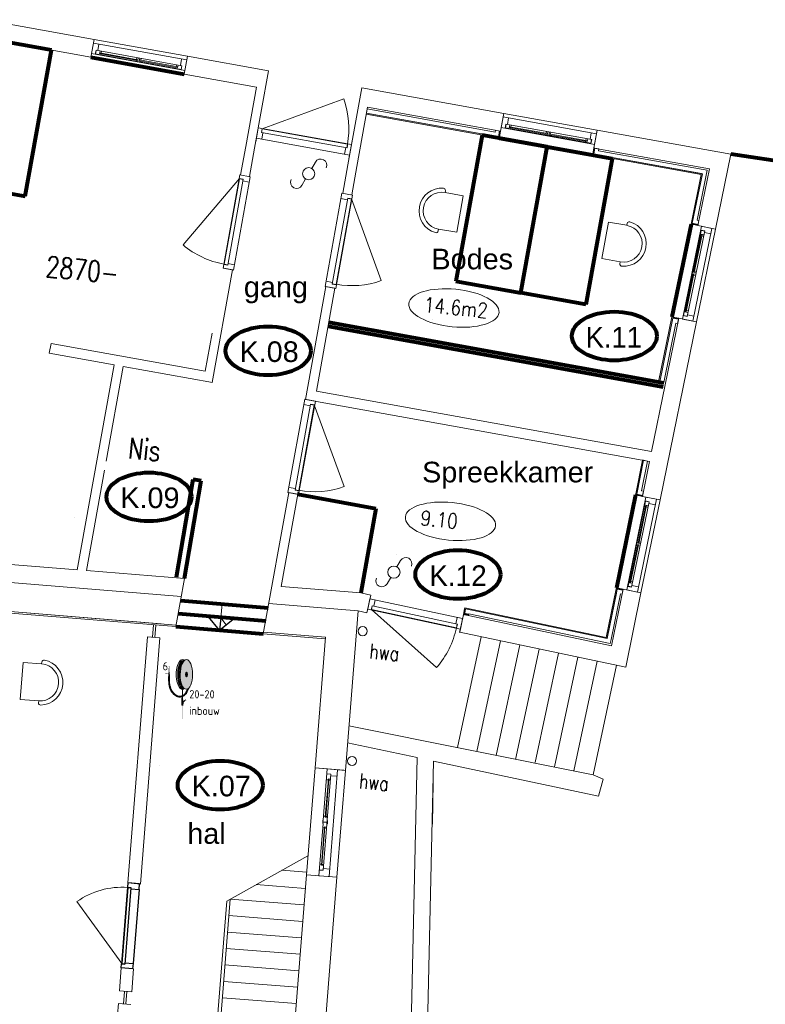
# Model space of a CAD drawing. Header units: millimetres. Extents: x -90830 to 24172, y -102460 to 73669.
# Tile 55 of 198: x -83385 to -74341, y 60768 to 72710. Entities that reach past the tile are written whole.
import ezdxf

# ---------------------------------------------------------------- set-up
doc = ezdxf.new("R2010")
doc.units = ezdxf.units.MM
doc.layers.get('0').update_dxf_attribs({"color": 253})
for name, color, linetype, lineweight in [('Algemeen', 253, 'Continuous', 9), ('Algemeen01', 253, 'Continuous', 80), ('B21-BUITENWANDEN', 253, 'Continuous', 9), ('B21-BUITENWANDEN_1', 253, 'Continuous', 9), ('B22-BINNENWANDEN_1', 253, 'Continuous', 9), ('B24-TRAPPEN-HELLINGEN', 253, 'Continuous', 9), ('B31-WANDOPENING-BUITEN', 253, 'Continuous', 9), ('B32-WANDOPENINGEN-BINNEN_1', 253, 'Continuous', 9), ('BESCHRIJVING_1', 253, 'Continuous', 9), ('HOOGTEN', 253, 'Continuous', 9), ('K21-BUITENWANDEN', 253, 'Continuous', 9), ('K21-BUITENWANDEN_1', 253, 'Continuous', 9), ('K22-BINNENWANDEN_1', 253, 'Continuous', 9), ('K24-TRAPPEN-HELLINGEN', 253, 'Continuous', 9), ('KBUITENTRAPEN-MUREN', 253, 'Continuous', 9), ('KHAAG', 253, 'Continuous', 9), ('Standard', 253, 'Continuous', 9)]:
    doc.layers.add(name, color=color, linetype=linetype, lineweight=lineweight)
doc.styles.add('ARIAL', font='arial.ttf')
doc.styles.add('ISOCT3', font='isoct3.shx')
doc.styles.add('TXT', font='txt.shx')

msp = doc.modelspace()

# ---------------------------------------------------------------- hatches: boundary and pattern name
at = {"layer": 'Standard'}
for points in [[(-79181, 71565), (-77567, 71274), (-77565, 71286), (-79179, 71578)], [(-77565, 71286), (-77552, 71357), (-77565, 71359), (-77577, 71289)], [(-76435, 71070), (-75119, 70832), (-75116, 70845), (-76433, 71082)], [(-76420, 71153), (-76433, 71082), (-76421, 71080), (-76408, 71151)], [(-75116, 70845), (-75242, 70231), (-75229, 70229), (-75104, 70842)], [(-75229, 70229), (-75159, 70215), (-75156, 70227), (-75227, 70241)], [(-75474, 69105), (-75635, 68319), (-75622, 68316), (-75461, 69103)], [(-75391, 69088), (-75461, 69103), (-75464, 69090), (-75394, 69076)], [(-75830, 67368), (-75913, 66959), (-75901, 66956), (-75817, 67366)], [(-75916, 66946), (-75832, 66929), (-75830, 66941), (-75913, 66959)], [(-76258, 65215), (-76137, 65805), (-76149, 65808), (-76270, 65218)], [(-76064, 65803), (-76147, 65820), (-76149, 65808), (-76067, 65791)], [(-77988, 65566), (-78002, 65495), (-77990, 65493), (-77976, 65563)], [(-76258, 65215), (-77985, 65578), (-77988, 65566), (-76260, 65203)], [(-77986, 65514), (-77990, 65493), (-77941, 65483), (-77937, 65504)], [(-81568, 64866), (-81577, 64866), (-81577, 64866), (-81577, 64866), (-81577, 64866), (-81577, 64866), (-81577, 64866), (-81578, 64866), (-81578, 64866), (-81578, 64866), (-81578, 64865), (-81578, 64865), (-81578, 64865), (-81578, 64865), (-81577, 64865), (-81577, 64865), (-81577, 64865), (-81577, 64865), (-81577, 64864), (-81577, 64864), (-81576, 64864), (-81568, 64864), (-81568, 64864), (-81568, 64864), (-81568, 64865), (-81568, 64865), (-81568, 64865), (-81568, 64865), (-81568, 64865), (-81568, 64865), (-81568, 64865), (-81568, 64865), (-81568, 64866), (-81568, 64866), (-81568, 64866), (-81568, 64866), (-81568, 64866), (-81568, 64866), (-81568, 64866)], [(-81576, 64864), (-81577, 64793), (-81568, 64793), (-81570, 64864)], [(-81390, 64936), (-81392, 64936), (-81400, 64932), (-81409, 64923), (-81418, 64908), (-81426, 64889), (-81433, 64867), (-81438, 64841), (-81442, 64813), (-81444, 64784), (-81444, 64754), (-81442, 64725), (-81439, 64697), (-81434, 64671), (-81427, 64648), (-81420, 64630), (-81411, 64615), (-81401, 64606), (-81394, 64602), (-81391, 64601), (-81402, 64613), (-81412, 64631), (-81421, 64653), (-81429, 64679), (-81434, 64707), (-81438, 64738), (-81438, 64769), (-81437, 64800), (-81434, 64831), (-81428, 64859), (-81420, 64885), (-81411, 64907), (-81400, 64925)], [(-81607, 64781), (-81607, 64782), (-81608, 64783), (-81608, 64784), (-81608, 64784), (-81609, 64785), (-81610, 64785), (-81610, 64786), (-81611, 64786), (-81612, 64786), (-81613, 64786), (-81614, 64786), (-81614, 64785), (-81615, 64785), (-81616, 64784), (-81616, 64784), (-81617, 64783), (-81617, 64782), (-81617, 64781), (-81617, 64780), (-81617, 64780), (-81616, 64779), (-81616, 64778), (-81615, 64778), (-81614, 64777), (-81614, 64777), (-81613, 64777), (-81612, 64776), (-81611, 64777), (-81610, 64777), (-81610, 64777), (-81609, 64778), (-81608, 64778), (-81608, 64779), (-81608, 64780), (-81607, 64780)], [(-81608, 64779), (-81581, 64779), (-81581, 64783), (-81608, 64784), (-81608, 64783), (-81607, 64782), (-81607, 64781), (-81607, 64780), (-81608, 64780)], [(-81565, 64772), (-81565, 64791), (-81565, 64791), (-81565, 64791), (-81566, 64792), (-81566, 64792), (-81566, 64792), (-81567, 64793), (-81567, 64793), (-81567, 64793), (-81568, 64793), (-81568, 64793), (-81578, 64793), (-81578, 64793), (-81579, 64793), (-81579, 64793), (-81580, 64792), (-81580, 64792), (-81580, 64792), (-81580, 64791), (-81580, 64791), (-81580, 64791), (-81581, 64783), (-81581, 64772), (-81581, 64772), (-81580, 64771), (-81580, 64771), (-81580, 64771), (-81580, 64770), (-81579, 64770), (-81579, 64770), (-81579, 64770), (-81578, 64770), (-81578, 64770), (-81568, 64770), (-81567, 64770), (-81567, 64770), (-81567, 64770), (-81566, 64770), (-81566, 64771), (-81566, 64771), (-81566, 64771), (-81565, 64772)], [(-81416, 64500), (-81409, 64503), (-81404, 64505), (-81396, 64510), (-81384, 64519), (-81373, 64530), (-81366, 64540), (-81364, 64543), (-81363, 64544), (-81363, 64545), (-81364, 64547), (-81365, 64549), (-81366, 64551), (-81367, 64553), (-81367, 64553), (-81369, 64550), (-81374, 64543), (-81381, 64534), (-81388, 64526), (-81396, 64520), (-81404, 64515), (-81405, 64515), (-81414, 64510), (-81416, 64509), (-81423, 64507), (-81432, 64505), (-81441, 64504), (-81449, 64504), (-81458, 64505), (-81468, 64508), (-81477, 64512), (-81487, 64517), (-81497, 64524), (-81507, 64532), (-81517, 64542), (-81526, 64552), (-81529, 64557), (-81538, 64570), (-81545, 64583), (-81552, 64598), (-81557, 64614), (-81562, 64631), (-81565, 64651), (-81568, 64673), (-81569, 64699), (-81569, 64731), (-81568, 64770), (-81578, 64770), (-81579, 64732), (-81579, 64688), (-81576, 64655), (-81571, 64628), (-81565, 64604), (-81557, 64584), (-81547, 64565), (-81535, 64548), (-81521, 64532), (-81506, 64519), (-81491, 64509), (-81476, 64502), (-81463, 64497), (-81449, 64495), (-81437, 64496), (-81423, 64498)], [(-81363, 64798), (-81365, 64797), (-81367, 64796), (-81369, 64794), (-81371, 64791), (-81372, 64787), (-81373, 64783), (-81374, 64779), (-81375, 64774), (-81375, 64769), (-81375, 64764), (-81374, 64759), (-81374, 64754), (-81372, 64750), (-81371, 64746), (-81369, 64744), (-81367, 64741), (-81365, 64740), (-81363, 64740), (-81361, 64740), (-81359, 64741), (-81357, 64743), (-81355, 64746), (-81354, 64750), (-81353, 64754), (-81352, 64759), (-81351, 64764), (-81351, 64769), (-81351, 64774), (-81352, 64778), (-81353, 64783), (-81354, 64787), (-81355, 64791), (-81357, 64794), (-81359, 64796), (-81361, 64797)], [(-81416, 64500), (-81417, 64465), (-81405, 64465), (-81404, 64505), (-81409, 64503)], [(-81416, 64589), (-81416, 64509), (-81414, 64510), (-81405, 64515), (-81404, 64515), (-81404, 64590), (-81414, 64589)], [(-81367, 64553), (-81367, 64553), (-81366, 64551), (-81365, 64549), (-81364, 64547), (-81363, 64545), (-81363, 64544), (-81363, 64543), (-81362, 64541), (-81362, 64539), (-81362, 64537), (-81362, 64536), (-81363, 64535), (-81363, 64534), (-81363, 64533), (-81364, 64533), (-81364, 64532), (-81364, 64533), (-81362, 64534), (-81362, 64534), (-81361, 64535), (-81361, 64535), (-81360, 64536), (-81360, 64537), (-81360, 64539), (-81360, 64540), (-81360, 64542), (-81360, 64544), (-81361, 64546), (-81361, 64547), (-81362, 64549), (-81362, 64550), (-81363, 64552), (-81364, 64554), (-81366, 64556), (-81366, 64556), (-81368, 64559), (-81371, 64558), (-81368, 64555)], [(-81371, 64558), (-81369, 64550), (-81367, 64553)], [(-81366, 64556), (-81364, 64554), (-81364, 64553), (-81362, 64549), (-81361, 64547), (-81358, 64553), (-81353, 64561), (-81349, 64571), (-81344, 64582), (-81337, 64601), (-81338, 64599), (-81349, 64592), (-81350, 64592), (-81354, 64580), (-81358, 64571), (-81362, 64564), (-81365, 64558)], [(-81364, 64532), (-81362, 64536), (-81364, 64543), (-81366, 64540)], [(-81362, 64536), (-81364, 64532), (-81364, 64533), (-81363, 64533), (-81363, 64534), (-81363, 64535)], [(-81423, 64460), (-81423, 64396), (-81423, 64395), (-81423, 64394), (-81422, 64394), (-81422, 64393), (-81421, 64392), (-81421, 64392), (-81420, 64391), (-81419, 64391), (-81418, 64391), (-81404, 64391), (-81403, 64391), (-81402, 64391), (-81401, 64392), (-81401, 64392), (-81400, 64393), (-81400, 64393), (-81399, 64394), (-81399, 64395), (-81399, 64396), (-81399, 64425), (-81407, 64417), (-81407, 64438), (-81399, 64446), (-81399, 64460), (-81399, 64461), (-81399, 64462), (-81399, 64462), (-81400, 64463), (-81400, 64464), (-81401, 64464), (-81402, 64465), (-81403, 64465), (-81403, 64465), (-81405, 64465), (-81418, 64465), (-81419, 64465), (-81419, 64465), (-81420, 64464), (-81421, 64464), (-81422, 64463), (-81422, 64463), (-81422, 64462), (-81423, 64461)], [(-81417, 64391), (-81418, 64229), (-81418, 64229), (-81418, 64228), (-81417, 64228), (-81416, 64228), (-81416, 64228), (-81415, 64227), (-81414, 64227), (-81413, 64227), (-81412, 64227), (-81411, 64227), (-81410, 64227), (-81409, 64227), (-81408, 64228), (-81407, 64228), (-81407, 64228), (-81406, 64228), (-81406, 64229), (-81406, 64229), (-81405, 64391)], [(-81385, 64460), (-81407, 64438), (-81407, 64417), (-81374, 64450), (-81374, 64450), (-81373, 64451), (-81373, 64451), (-81373, 64452), (-81373, 64452), (-81373, 64453), (-81373, 64453), (-81374, 64454), (-81374, 64454), (-81380, 64460), (-81381, 64461), (-81381, 64461), (-81382, 64461), (-81382, 64461), (-81383, 64461), (-81383, 64461), (-81384, 64461), (-81384, 64461)], [(-81378, 64472), (-81378, 64473), (-81378, 64473), (-81379, 64473), (-81379, 64473), (-81380, 64473), (-81380, 64473), (-81380, 64473), (-81381, 64473), (-81381, 64472), (-81381, 64472), (-81381, 64472), (-81381, 64472), (-81381, 64471), (-81381, 64471), (-81381, 64470), (-81381, 64470), (-81381, 64470), (-81381, 64470), (-81365, 64453), (-81365, 64453), (-81364, 64453), (-81364, 64453), (-81364, 64453), (-81363, 64453), (-81363, 64453), (-81362, 64453), (-81362, 64453), (-81362, 64453), (-81362, 64454), (-81361, 64454), (-81361, 64454), (-81361, 64455), (-81361, 64455), (-81361, 64455), (-81361, 64456), (-81362, 64456), (-81362, 64456)], [(-81379, 64459), (-81375, 64455), (-81371, 64459), (-81375, 64464)]]:
    msp.add_hatch(color=256, dxfattribs=at).paths.add_polyline_path(points)
h = msp.add_hatch(color=256, dxfattribs=at)
h.paths.add_polyline_path([(-81386, 64939), (-81399, 64947), (-81412, 64949), (-81425, 64946), (-81437, 64937), (-81449, 64924), (-81460, 64906), (-81469, 64884), (-81476, 64858), (-81482, 64830), (-81485, 64800), (-81486, 64769), (-81486, 64738), (-81482, 64708), (-81477, 64680), (-81470, 64655), (-81461, 64633), (-81450, 64614), (-81439, 64601), (-81426, 64592), (-81416, 64589), (-81414, 64589), (-81404, 64590), (-81401, 64591), (-81388, 64598), (-81390, 64600), (-81391, 64601), (-81394, 64602), (-81404, 64601), (-81394, 64602), (-81401, 64606), (-81411, 64615), (-81420, 64630), (-81427, 64648), (-81434, 64671), (-81439, 64697), (-81442, 64725), (-81444, 64754), (-81444, 64784), (-81442, 64813), (-81438, 64841), (-81433, 64867), (-81426, 64889), (-81418, 64908), (-81409, 64923), (-81400, 64932), (-81392, 64936), (-81390, 64936), (-81388, 64938)])
h.paths.add_polyline_path([(-81416, 64601), (-81406, 64602), (-81414, 64606), (-81406, 64602), (-81406, 64602), (-81406, 64602)], flags=16)
h = msp.add_hatch(color=256, dxfattribs=at)
h.paths.add_polyline_path([(-81390, 64936), (-81400, 64925), (-81411, 64907), (-81420, 64885), (-81428, 64859), (-81434, 64831), (-81437, 64800), (-81438, 64769), (-81438, 64738), (-81434, 64707), (-81429, 64679), (-81421, 64653), (-81412, 64631), (-81402, 64613), (-81391, 64601), (-81390, 64600), (-81388, 64598), (-81377, 64591), (-81364, 64589), (-81351, 64591), (-81338, 64599), (-81326, 64613), (-81315, 64630), (-81306, 64653), (-81298, 64678), (-81293, 64707), (-81289, 64737), (-81288, 64768), (-81289, 64799), (-81292, 64830), (-81297, 64858), (-81305, 64884), (-81314, 64906), (-81325, 64924), (-81336, 64938), (-81349, 64946), (-81362, 64949), (-81375, 64946), (-81386, 64939), (-81388, 64938)])
h.paths.add_polyline_path([(-81365, 64797), (-81363, 64798), (-81361, 64797), (-81359, 64796), (-81357, 64794), (-81355, 64791), (-81354, 64787), (-81353, 64783), (-81352, 64778), (-81351, 64774), (-81351, 64769), (-81351, 64764), (-81352, 64759), (-81353, 64754), (-81354, 64750), (-81355, 64746), (-81357, 64743), (-81359, 64741), (-81361, 64740), (-81363, 64740), (-81365, 64740), (-81367, 64741), (-81369, 64744), (-81371, 64746), (-81372, 64750), (-81374, 64754), (-81374, 64759), (-81375, 64764), (-81375, 64769), (-81375, 64774), (-81374, 64779), (-81373, 64783), (-81372, 64787), (-81371, 64791), (-81369, 64794), (-81367, 64796)], flags=16)

# ---------------------------------------------------------------- linework, layer by layer
for p, q in [((-80961, 65305), (-81095, 65469)), ((-80946, 65454), (-81095, 65469)), ((-80946, 65454), (-80961, 65305)), ((-80961, 65305), (-80797, 65440)), ((-80946, 65454), (-80797, 65440)), ((-82073, 62240), (-82077, 62188)), ((-81933, 62228), (-82073, 62240)), ((-81938, 62162), (-81933, 62228)), ((-82077, 62188), (-82150, 61261)), ((-82072, 62184), (-82145, 61263)), ((-82037, 62182), (-82110, 61257)), ((-82077, 62188), (-82037, 62185)), ((-82072, 62184), (-82037, 62182)), ((-82037, 62185), (-82038, 62170)), ((-82038, 62170), (-81938, 62162)), ((-81938, 62162), (-82009, 61264)), ((-82154, 61209), (-82150, 61261)), ((-82150, 61261), (-82110, 61257)), ((-82145, 61263), (-82110, 61260)), ((-82109, 61272), (-82009, 61264)), ((-82009, 61264), (-82015, 61198)), ((-82015, 61198), (-82154, 61209))]:
    msp.add_line(p, q)
for centre in [(-78383, 69077), (-81269, 68350), (-82726, 66668), (-78809, 66222), (-81693, 63667)]:
    msp.add_circle(centre, 0.01)
at = {"layer": 'Algemeen01'}
for p, q in [((-83001, 72340), (-83788, 72482)), ((-83320, 70569), (-83001, 72340)), ((-82522, 72254), (-81390, 72050)), ((-77774, 71311), (-78094, 69540)), ((-76987, 71169), (-77774, 71311)), ((-77567, 71274), (-76435, 71070)), ((-77306, 69398), (-76987, 71169)), ((-76987, 71169), (-76200, 71027)), ((-37053, 65547), (-74758, 71077)), ((-76200, 71027), (-76519, 69256)), ((-75056, 70866), (-75056, 70866)), ((-84107, 70711), (-83320, 70569)), ((-75242, 70231), (-75474, 69105)), ((-78094, 69540), (-77306, 69398)), ((-76519, 69256), (-77306, 69398)), ((-79637, 69040), (-75571, 68307)), ((-79645, 68991), (-75580, 68258)), ((-81485, 65949), (-81283, 67134)), ((-81386, 65932), (-81185, 67118)), ((-81185, 67118), (-81283, 67134)), ((-80017, 66967), (-80001, 66964)), ((-80013, 66954), (-79064, 66783)), ((-75916, 66946), (-76147, 65820)), ((-79064, 66783), (-79249, 65757)), ((-81434, 65665), (-80373, 65578)), ((-81463, 65507), (-80401, 65420)), ((-81492, 65349), (-80430, 65262))]:
    msp.add_line(p, q, dxfattribs=at)
for centre in [(-76172, 68873), (-80371, 68694), (-81817, 66922), (-78069, 65981), (-80952, 63426)]:
    msp.add_ellipse(centre, major_axis=(516, 0), ratio=0.573767, dxfattribs=at)
at = {"layer": 'B21-BUITENWANDEN'}
msp.add_line((-80946, 65454), (-80879, 65372), dxfattribs=at)
at = {"layer": 'B21-BUITENWANDEN_1'}
for p, q in [((-82483, 72470), (-82522, 72254)), ((-82483, 72470), (-82522, 72254)), ((-82483, 72470), (-82522, 72254)), ((-81351, 72266), (-81390, 72050)), ((-81351, 72266), (-81390, 72050)), ((-81351, 72266), (-81390, 72050)), ((-77513, 71574), (-77552, 71357)), ((-77513, 71574), (-77552, 71357)), ((-77513, 71574), (-77552, 71357)), ((-77513, 71574), (-77552, 71357)), ((-77513, 71574), (-77552, 71357)), ((-80483, 71444), (-80522, 71227)), ((-80483, 71444), (-80522, 71227)), ((-80483, 71444), (-80522, 71227)), ((-80483, 71444), (-80522, 71227)), ((-76381, 71370), (-76420, 71153)), ((-76381, 71370), (-76420, 71153)), ((-76381, 71370), (-76420, 71154)), ((-76381, 71370), (-76420, 71153)), ((-76381, 71370), (-76420, 71153)), ((-79352, 71240), (-79391, 71023)), ((-79352, 71240), (-79391, 71024)), ((-79352, 71240), (-79391, 71023)), ((-79352, 71240), (-79391, 71023)), ((-74943, 70170), (-75159, 70215)), ((-74943, 70170), (-75159, 70215)), ((-74943, 70170), (-75159, 70215)), ((-74943, 70170), (-75159, 70215)), ((-74943, 70170), (-75159, 70215)), ((-80909, 69696), (-80801, 69676)), ((-79562, 69453), (-79670, 69473)), ((-75175, 69044), (-75391, 69088)), ((-75176, 69044), (-75391, 69088)), ((-75176, 69044), (-75391, 69088)), ((-75176, 69044), (-75391, 69088)), ((-75175, 69044), (-75391, 69088)), ((-80013, 66954), (-80121, 66974)), ((-75617, 66885), (-75832, 66929)), ((-75618, 66885), (-75832, 66929)), ((-75618, 66885), (-75832, 66929)), ((-75618, 66885), (-75832, 66929)), ((-75618, 66885), (-75832, 66929)), ((-75849, 65758), (-76064, 65803)), ((-75849, 65758), (-76064, 65803)), ((-75849, 65758), (-76064, 65803)), ((-75849, 65758), (-76064, 65803)), ((-75849, 65758), (-76064, 65803)), ((-79173, 65517), (-79127, 65732)), ((-79173, 65517), (-79127, 65732)), ((-79173, 65517), (-79127, 65732)), ((-79173, 65517), (-79127, 65732)), ((-78049, 65276), (-78003, 65491)), ((-79423, 63745), (-79423, 63745)), ((-79803, 63636), (-79454, 63608)), ((-79434, 63606), (-79803, 63636)), ((-79537, 62310), (-79906, 62340))]:
    msp.add_line(p, q, dxfattribs=at)
at = {"layer": 'B22-BINNENWANDEN_1'}
for p, q in [((-80367, 72089), (-80536, 71153)), ((-80514, 71892), (-80644, 71172)), ((-79235, 71884), (-79404, 70949)), ((-79166, 71649), (-79296, 70929)), ((-80644, 71172), (-80706, 70828)), ((-80536, 71153), (-80598, 70808)), ((-79404, 70949), (-79467, 70604)), ((-79296, 70929), (-79358, 70585)), ((-80803, 69676), (-81049, 68310)), ((-79670, 69473), (-79917, 68105)), ((-79562, 69453), (-79787, 68204)), ((-81052, 68909), (-81136, 68447)), ((-83005, 68784), (-83026, 68666)), ((-83005, 68784), (-81136, 68447)), ((-83026, 68666), (-82239, 68524)), ((-82239, 68524), (-82687, 66038)), ((-82131, 68505), (-82338, 67355)), ((-82131, 68505), (-81048, 68309)), ((-79787, 68204), (-75722, 67471)), ((-79917, 68105), (-75746, 67353)), ((-82358, 67246), (-82577, 66029)), ((-80121, 66974), (-80430, 65262)), ((-80013, 66954), (-80215, 65836)), ((-81386, 65932), (-81492, 65349)), ((-82073, 62240), (-81921, 62227)), ((-82154, 61209), (-82003, 61197)), ((-82176, 60930), (-82025, 60918)), ((-82188, 60780), (-82037, 60768))]:
    msp.add_line(p, q, dxfattribs=at)
at = {"layer": 'B24-TRAPPEN-HELLINGEN'}
msp.add_line((-79890, 62571), (-80874, 62020), dxfattribs=at)
at = {"layer": 'B31-WANDOPENING-BUITEN'}
for p, q in [((-82491, 72426), (-82514, 72298)), ((-81359, 72222), (-82491, 72426)), ((-82425, 72414), (-82439, 72335)), ((-81382, 72094), (-82514, 72298)), ((-82459, 72339), (-82468, 72290)), ((-82456, 72338), (-82464, 72294)), ((-81428, 72107), (-82464, 72294)), ((-81417, 72151), (-82459, 72339)), ((-82411, 72330), (-82416, 72298)), ((-81952, 72215), (-82416, 72298)), ((-81951, 72224), (-82415, 72308)), ((-82399, 72295), (-82401, 72283)), ((-82393, 72327), (-82397, 72305)), ((-81964, 72250), (-81968, 72228)), ((-81947, 72247), (-81952, 72215)), ((-81970, 72218), (-81972, 72206)), ((-81929, 72243), (-81935, 72211)), ((-81471, 72128), (-81935, 72211)), ((-81469, 72138), (-81933, 72221)), ((-81917, 72208), (-81919, 72196)), ((-81911, 72240), (-81915, 72218)), ((-81488, 72131), (-81491, 72119)), ((-81483, 72163), (-81487, 72141)), ((-81465, 72160), (-81471, 72128)), ((-81422, 72233), (-81436, 72155)), ((-81420, 72152), (-81428, 72107)), ((-81417, 72151), (-81426, 72102)), ((-81359, 72222), (-81382, 72094)), ((-80446, 71386), (-79454, 71748)), ((-77521, 71530), (-77544, 71402)), ((-76389, 71326), (-77521, 71530)), ((-77489, 71442), (-77498, 71393)), ((-77486, 71442), (-77494, 71398)), ((-76447, 71255), (-77489, 71442)), ((-77455, 71518), (-77469, 71439)), ((-77441, 71434), (-77447, 71402)), ((-76981, 71328), (-77445, 71412)), ((-77423, 71431), (-77427, 71408)), ((-80491, 71400), (-80514, 71272)), ((-80500, 71350), (-80500, 71350)), ((-80492, 71395), (-80492, 71395)), ((-79360, 71196), (-80491, 71400)), ((-80445, 71391), (-80454, 71342)), ((-79412, 71154), (-80454, 71342)), ((-80443, 71386), (-80451, 71342)), ((-80434, 71339), (-80448, 71260)), ((-79407, 71199), (-80443, 71386)), ((-76412, 71198), (-77544, 71402)), ((-76458, 71211), (-77494, 71398)), ((-76983, 71318), (-77447, 71402)), ((-77429, 71399), (-77431, 71386)), ((-77000, 71321), (-77003, 71309)), ((-76995, 71353), (-76999, 71331)), ((-76977, 71350), (-76983, 71318)), ((-76959, 71347), (-76965, 71315)), ((-76501, 71231), (-76965, 71315)), ((-76499, 71241), (-76963, 71325)), ((-76947, 71312), (-76949, 71300)), ((-76941, 71344), (-76945, 71322)), ((-76452, 71337), (-76467, 71258)), ((-76389, 71326), (-76412, 71198)), ((-79383, 71068), (-80514, 71272)), ((-79407, 71199), (-79415, 71155)), ((-79403, 71204), (-79412, 71154)), ((-79360, 71196), (-79383, 71068)), ((-79360, 71191), (-79360, 71191)), ((-76519, 71235), (-76521, 71222)), ((-76513, 71267), (-76517, 71245)), ((-76495, 71263), (-76501, 71231)), ((-76450, 71255), (-76458, 71211)), ((-76447, 71255), (-76456, 71206)), ((-79431, 71158), (-79446, 71079)), ((-79368, 71147), (-79368, 71147)), ((-80919, 69697), (-80716, 70829)), ((-80716, 70829), (-80588, 70806)), ((-80706, 70827), (-80706, 70827)), ((-80719, 70782), (-81404, 69979)), ((-80906, 69743), (-80720, 70779)), ((-80862, 69732), (-80675, 70774)), ((-80791, 69674), (-80588, 70806)), ((-80724, 70783), (-80675, 70774)), ((-80720, 70779), (-80675, 70771)), ((-80678, 70754), (-80600, 70740)), ((-79680, 69474), (-79476, 70606)), ((-79552, 69451), (-79348, 70583)), ((-79348, 70583), (-79476, 70606)), ((-79358, 70585), (-79358, 70585)), ((-79593, 69503), (-79405, 70546)), ((-79548, 69498), (-79362, 70535)), ((-79409, 70526), (-79488, 70540)), ((-79362, 70535), (-79406, 70543)), ((-79356, 70537), (-79405, 70546)), ((-79361, 70538), (-79000, 69546)), ((-75347, 69079), (-75115, 70205)), ((-75332, 69124), (-75120, 70155)), ((-75289, 69112), (-75075, 70149)), ((-75219, 69053), (-74988, 70179)), ((-75212, 69646), (-75117, 70108)), ((-75202, 69644), (-75107, 70106)), ((-75075, 70149), (-75124, 70159)), ((-75076, 70146), (-75120, 70155)), ((-75085, 70101), (-75117, 70108)), ((-74988, 70179), (-75115, 70205)), ((-75001, 70114), (-75079, 70130)), ((-75121, 70090), (-75133, 70093)), ((-75089, 70084), (-75111, 70088)), ((-80912, 69741), (-80862, 69732)), ((-80906, 69743), (-80862, 69735)), ((-80859, 69752), (-80780, 69737)), ((-80919, 69697), (-80791, 69674)), ((-80914, 69697), (-80914, 69697)), ((-80909, 69696), (-80909, 69696)), ((-80870, 69689), (-80870, 69689)), ((-75311, 69167), (-75216, 69628)), ((-75301, 69165), (-75206, 69626)), ((-75209, 69664), (-75221, 69666)), ((-75184, 69622), (-75216, 69628)), ((-75180, 69640), (-75212, 69646)), ((-75177, 69657), (-75199, 69662)), ((-79590, 69523), (-79668, 69537)), ((-79548, 69498), (-79593, 69506)), ((-79544, 69495), (-79593, 69503)), ((-75219, 69611), (-75232, 69613)), ((-75188, 69604), (-75210, 69609)), ((-79552, 69451), (-79680, 69474)), ((-79601, 69460), (-79601, 69460)), ((-79562, 69453), (-79562, 69453)), ((-79557, 69452), (-79557, 69452)), ((-75307, 69184), (-75319, 69187)), ((-75279, 69160), (-75311, 69167)), ((-75275, 69178), (-75297, 69182)), ((-75219, 69053), (-75347, 69079)), ((-75289, 69112), (-75338, 69122)), ((-75288, 69115), (-75332, 69124)), ((-75206, 69116), (-75285, 69132)), ((-80131, 66976), (-79927, 68107)), ((-80003, 66952), (-79799, 68084)), ((-79799, 68084), (-79927, 68107)), ((-79809, 68086), (-79809, 68086)), ((-80044, 67005), (-79857, 68047)), ((-79999, 67000), (-79813, 68036)), ((-79860, 68027), (-79939, 68041)), ((-79807, 68038), (-79857, 68047)), ((-79813, 68036), (-79857, 68044)), ((-79812, 68039), (-79451, 67047)), ((-80041, 67024), (-80119, 67038)), ((-79999, 67000), (-80044, 67007)), ((-79995, 66996), (-80044, 67005)), ((-80003, 66952), (-80131, 66975)), ((-80052, 66961), (-80052, 66961)), ((-80052, 66961), (-80052, 66961)), ((-80013, 66954), (-80013, 66954)), ((-80013, 66954), (-80013, 66954)), ((-80008, 66953), (-80008, 66953)), ((-80008, 66953), (-80008, 66953)), ((-76020, 65794), (-75788, 66920)), ((-75893, 65768), (-75661, 66894)), ((-75749, 66864), (-75798, 66874)), ((-75661, 66894), (-75788, 66920)), ((-76006, 65839), (-75793, 66870)), ((-75962, 65827), (-75749, 66864)), ((-75885, 66361), (-75790, 66823)), ((-75876, 66359), (-75781, 66821)), ((-75794, 66805), (-75806, 66807)), ((-75749, 66861), (-75793, 66870)), ((-75759, 66816), (-75790, 66823)), ((-75762, 66798), (-75784, 66803)), ((-75674, 66828), (-75753, 66844)), ((-75984, 65881), (-75889, 66343)), ((-75974, 65879), (-75879, 66341)), ((-75857, 66337), (-75889, 66343)), ((-75854, 66354), (-75885, 66361)), ((-75850, 66372), (-75872, 66376)), ((-75962, 65827), (-76011, 65837)), ((-75962, 65830), (-76006, 65839)), ((-75980, 65899), (-75993, 65901)), ((-75952, 65875), (-75984, 65881)), ((-75949, 65892), (-75971, 65897)), ((-75880, 65830), (-75958, 65846)), ((-79164, 65561), (-79137, 65688)), ((-79137, 65688), (-78012, 65447)), ((-75893, 65768), (-76020, 65794)), ((-79164, 65561), (-78039, 65320)), ((-79163, 65566), (-79163, 65566)), ((-79153, 65610), (-79153, 65610)), ((-79121, 65551), (-79110, 65600)), ((-79117, 65556), (-79108, 65600)), ((-79110, 65600), (-78075, 65379)), ((-79091, 65596), (-79074, 65674)), ((-79117, 65556), (-78087, 65335)), ((-79117, 65556), (-78329, 64853)), ((-78094, 65383), (-78078, 65461)), ((-78039, 65320), (-78012, 65447)), ((-78087, 65335), (-78078, 65379)), ((-78085, 65330), (-78075, 65379)), ((-78038, 65325), (-78038, 65325)), ((-78029, 65369), (-78029, 65369)), ((-79704, 62394), (-79611, 63560)), ((-79703, 63002), (-79654, 63624)), ((-79658, 63564), (-79611, 63560)), ((-79654, 63624), (-79529, 63614)), ((-79631, 62318), (-79529, 63614)), ((-79613, 63540), (-79535, 63534)), ((-79678, 63039), (-79641, 63502)), ((-79673, 63038), (-79636, 63502)), ((-79662, 63492), (-79642, 63490)), ((-79641, 63502), (-79616, 63500)), ((-79637, 63490), (-79617, 63488)), ((-79697, 63052), (-79677, 63051)), ((-79756, 62328), (-79706, 62960)), ((-79710, 62960), (-79707, 63002)), ((-79710, 62960), (-79704, 62960)), ((-79707, 63002), (-79701, 63001)), ((-79702, 62981), (-79657, 62978)), ((-79702, 62979), (-79658, 62976)), ((-79678, 63039), (-79653, 63037)), ((-79672, 63050), (-79652, 63049)), ((-79659, 62956), (-79653, 62956)), ((-79656, 62998), (-79650, 62997)), ((-79653, 62956), (-79650, 62997)), ((-79724, 62456), (-79687, 62919)), ((-79719, 62455), (-79682, 62919)), ((-79710, 62909), (-79688, 62907)), ((-79687, 62919), (-79662, 62917)), ((-79683, 62907), (-79663, 62905)), ((-79743, 62469), (-79723, 62467)), ((-79724, 62456), (-79699, 62454)), ((-79718, 62467), (-79698, 62466)), ((-79750, 62397), (-79704, 62394)), ((-79702, 62414), (-79624, 62408)), ((-79756, 62328), (-79631, 62318))]:
    msp.add_line(p, q, dxfattribs=at)
for centre, start, end in [((-80448, 71392), 349.5229, 19.7055), ((-80723, 70786), 229.8818, 260.0643), ((-79356, 70540), 259.5229, 289.7055), ((-79807, 68041), 259.5229, 289.7055), ((-79121, 65551), 318.5876, 348.1911)]:
    msp.add_arc(centre, 1056, start, end, dxfattribs=at)
at = {"layer": 'B32-WANDOPENINGEN-BINNEN_1'}
for p, q in [((-81763, 65371), (-81775, 65221)), ((-81733, 65368), (-81745, 65219)), ((-82145, 61263), (-82691, 62014)), ((-82116, 60925), (-82127, 60775)), ((-82086, 60922), (-82098, 60773))]:
    msp.add_line(p, q, dxfattribs=at)
msp.add_arc((-82150, 61261), 927, 85.4667, 125.6872, dxfattribs=at)
at = {"layer": 'K21-BUITENWANDEN'}
msp.add_line((-80946, 65455), (-80929, 65624), dxfattribs=at)
at = {"layer": 'K21-BUITENWANDEN_1'}
for p, q in [((-83812, 72710), (-82483, 72470)), ((-83851, 72493), (-82522, 72254)), ((-82483, 72470), (-82522, 72254)), ((-81351, 72266), (-81390, 72050)), ((-81351, 72266), (-80367, 72089)), ((-81390, 72050), (-80514, 71892)), ((-79235, 71884), (-77513, 71574)), ((-79166, 71648), (-77552, 71357)), ((-77513, 71574), (-77552, 71357)), ((-80483, 71444), (-80522, 71227)), ((-76381, 71370), (-76420, 71153)), ((-76381, 71370), (-74758, 71077)), ((-79352, 71240), (-79391, 71023)), ((-76420, 71153), (-75018, 70900)), ((-74758, 71077), (-74944, 70170)), ((-75390, 69088), (-75722, 67471)), ((-75175, 69044), (-75618, 66885)), ((-82687, 66038), (-88150, 66484)), ((-81425, 65714), (-88401, 66284)), ((-88229, 65919), (-81671, 65383)), ((-81386, 65932), (-82577, 66029)), ((-88081, 65886), (-81492, 65349)), ((-88079, 65906), (-81488, 65368)), ((-79249, 65757), (-80215, 65836)), ((-76064, 65803), (-76205, 65117)), ((-79127, 65732), (-79249, 65757)), ((-79173, 65517), (-79127, 65732)), ((-75849, 65759), (-76034, 64856)), ((-79281, 65539), (-80364, 65628)), ((-79281, 65539), (-79434, 63606)), ((-78048, 65280), (-78002, 65495)), ((-76205, 65117), (-78002, 65495)), ((-80430, 65262), (-79679, 65201)), ((-80426, 65282), (-79677, 65221)), ((-79677, 65221), (-79803, 63636)), ((-76034, 64856), (-78048, 65280)), ((-78564, 63760), (-78654, 59799)), ((-78365, 63718), (-78457, 59694)), ((-79906, 62340), (-80137, 59419)), ((-79537, 62310), (-80376, 51730))]:
    msp.add_line(p, q, dxfattribs=at)
at = {"layer": 'K22-BINNENWANDEN_1'}
for p, q in [((-81836, 65226), (-82073, 62240)), ((-81684, 65214), (-81921, 62227)), ((-81836, 65226), (-81684, 65214)), ((-82154, 61209), (-82176, 60930)), ((-82003, 61197), (-82025, 60918)), ((-82188, 60780), (-82270, 59743))]:
    msp.add_line(p, q, dxfattribs=at)
at = {"layer": 'K24-TRAPPEN-HELLINGEN'}
for p, q in [((-79906, 62372), (-80204, 62395)), ((-79921, 62172), (-80518, 62220)), ((-80874, 62020), (-81074, 59495)), ((-80832, 62044), (-81034, 59492)), ((-79937, 61973), (-80832, 62044)), ((-79953, 61774), (-80848, 61845)), ((-79969, 61574), (-80864, 61645)), ((-79985, 61375), (-80880, 61446)), ((-80000, 61175), (-80895, 61246)), ((-80016, 60976), (-80911, 61047)), ((-80032, 60777), (-80927, 60848))]:
    msp.add_line(p, q, dxfattribs=at)
at = {"layer": 'KBUITENTRAPEN-MUREN'}
for p, q in [((-78075, 63881), (-77789, 65226)), ((-77840, 63834), (-77554, 65176)), ((-77604, 63787), (-77319, 65127)), ((-77369, 63739), (-77085, 65077)), ((-77132, 63700), (-76850, 65028)), ((-76897, 63650), (-76615, 64979)), ((-76663, 63601), (-76380, 64929)), ((-76428, 63551), (-76145, 64880)), ((-76428, 63551), (-79392, 64145)), ((-79408, 63940), (-78564, 63760)), ((-78365, 63718), (-76363, 63292)), ((-76309, 63497), (-76428, 63551)), ((-76363, 63292), (-76309, 63497))]:
    msp.add_line(p, q, dxfattribs=at)
at = {"layer": 'KHAAG'}
msp.add_line((-78371, 63461), (-78376, 62955), dxfattribs=at)
at = {"layer": 'Standard'}
for p, q in [((-82483, 72470), (-81351, 72266)), ((-79179, 71578), (-79181, 71565)), ((-79181, 71565), (-77567, 71274)), ((-79170, 71627), (-79179, 71578)), ((-77577, 71289), (-79179, 71578)), ((-79179, 71578), (-77577, 71289)), ((-77618, 71347), (-79170, 71627)), ((-77513, 71574), (-76381, 71370)), ((-77614, 71368), (-77618, 71347)), ((-77565, 71359), (-77614, 71368)), ((-77565, 71359), (-77577, 71289)), ((-77577, 71289), (-77568, 71338)), ((-77568, 71338), (-77565, 71359)), ((-77552, 71357), (-77565, 71359)), ((-77565, 71286), (-77552, 71357)), ((-77567, 71274), (-77565, 71286)), ((-76433, 71082), (-76435, 71070)), ((-76435, 71070), (-75119, 70832)), ((-76420, 71153), (-76433, 71082)), ((-76421, 71080), (-76408, 71151)), ((-76412, 71129), (-76421, 71080)), ((-75116, 70845), (-76421, 71080)), ((-76421, 71080), (-75104, 70842)), ((-76408, 71151), (-76420, 71153)), ((-76408, 71151), (-76412, 71129)), ((-76359, 71142), (-76408, 71151)), ((-76363, 71120), (-76359, 71142)), ((-75094, 70891), (-76363, 71120)), ((-79843, 70907), (-79799, 70983)), ((-75119, 70832), (-75242, 70231)), ((-75227, 70241), (-75104, 70842)), ((-75104, 70842), (-75227, 70241)), ((-75168, 70280), (-75044, 70883)), ((-75159, 70215), (-75018, 70900)), ((-75104, 70842), (-75116, 70845)), ((-75044, 70883), (-75094, 70891)), ((-79963, 70699), (-79917, 70778)), ((-78226, 70614), (-78222, 70636)), ((-78004, 70574), (-78226, 70614)), ((-78084, 70131), (-78004, 70574)), ((-76322, 69813), (-76242, 70256)), ((-76242, 70256), (-76020, 70216)), ((-76020, 70216), (-76016, 70239)), ((-75242, 70231), (-75229, 70229)), ((-75229, 70229), (-75159, 70215)), ((-75156, 70227), (-75227, 70241)), ((-75227, 70241), (-75178, 70231)), ((-75178, 70231), (-75156, 70227)), ((-75146, 70276), (-75168, 70280)), ((-75159, 70215), (-75156, 70227)), ((-75156, 70227), (-75146, 70276)), ((-78310, 70148), (-78306, 70171)), ((-78306, 70171), (-78084, 70131)), ((-74943, 70170), (-75175, 69044)), ((-76100, 69773), (-76322, 69813)), ((-76104, 69750), (-76100, 69773)), ((-75474, 69105), (-75635, 68319)), ((-75622, 68316), (-75464, 69090)), ((-75464, 69090), (-75622, 68316)), ((-75573, 68308), (-75425, 69031)), ((-75461, 69103), (-75474, 69105)), ((-75464, 69090), (-75394, 69076)), ((-75415, 69080), (-75464, 69090)), ((-75391, 69088), (-75461, 69103)), ((-75425, 69031), (-75404, 69027)), ((-75394, 69076), (-75415, 69080)), ((-75404, 69027), (-75394, 69076)), ((-75394, 69076), (-75391, 69088)), ((-75635, 68319), (-75622, 68316)), ((-75622, 68316), (-75573, 68308)), ((-75830, 67368), (-75913, 66959)), ((-75901, 66956), (-75817, 67366)), ((-75817, 67366), (-75891, 67005)), ((-75842, 66995), (-75768, 67357)), ((-75746, 67353), (-75832, 66929)), ((-75817, 67366), (-75830, 67368)), ((-75768, 67357), (-75817, 67366)), ((-75891, 67005), (-75901, 66956)), ((-75820, 66990), (-75842, 66995)), ((-75913, 66959), (-75916, 66946)), ((-75916, 66946), (-75832, 66929)), ((-75830, 66941), (-75901, 66956)), ((-75901, 66956), (-75830, 66941)), ((-75618, 66885), (-75849, 65758)), ((-75832, 66929), (-75830, 66941)), ((-75830, 66941), (-75820, 66990)), ((-78809, 66074), (-78765, 66150)), ((-78929, 65866), (-78883, 65945)), ((-76149, 65808), (-76270, 65218)), ((-76258, 65215), (-76137, 65805)), ((-76147, 65820), (-76149, 65808)), ((-76064, 65803), (-76147, 65820)), ((-76137, 65805), (-76147, 65756)), ((-76137, 65805), (-76067, 65791)), ((-76067, 65791), (-76137, 65805)), ((-76067, 65791), (-76064, 65803)), ((-76147, 65756), (-76261, 65203)), ((-76212, 65192), (-76098, 65746)), ((-76098, 65746), (-76077, 65742)), ((-76077, 65742), (-76067, 65791)), ((-77988, 65566), (-78002, 65495)), ((-77990, 65493), (-77976, 65563)), ((-77985, 65578), (-77988, 65566)), ((-77976, 65563), (-77986, 65514)), ((-76270, 65218), (-77985, 65578)), ((-77976, 65563), (-76260, 65203)), ((-76261, 65203), (-77976, 65563)), ((-79173, 65517), (-79281, 65539)), ((-78002, 65495), (-77990, 65493)), ((-77986, 65514), (-77990, 65493)), ((-77990, 65493), (-77941, 65483)), ((-77941, 65483), (-77937, 65504)), ((-77937, 65504), (-76222, 65143)), ((-76260, 65203), (-76258, 65215)), ((-76258, 65215), (-76258, 65215)), ((-76222, 65143), (-76211, 65192)), ((-76211, 65192), (-76212, 65192)), ((-83343, 64915), (-83380, 64466)), ((-83119, 64896), (-83343, 64915)), ((-83117, 64920), (-83119, 64896)), ((-81579, 64745), (-81578, 64753)), ((-81579, 64737), (-81579, 64745)), ((-81579, 64728), (-81579, 64737)), ((-81579, 64720), (-81579, 64728)), ((-81578, 64761), (-81578, 64770)), ((-81578, 64753), (-81578, 64761)), ((-81569, 64752), (-81568, 64761)), ((-81569, 64743), (-81569, 64752)), ((-81569, 64734), (-81569, 64743)), ((-81569, 64726), (-81569, 64734)), ((-81569, 64717), (-81569, 64726)), ((-81568, 64761), (-81568, 64770)), ((-81579, 64712), (-81579, 64720)), ((-81579, 64703), (-81579, 64712)), ((-81579, 64695), (-81579, 64703)), ((-81579, 64687), (-81579, 64695)), ((-81578, 64679), (-81579, 64687)), ((-81578, 64670), (-81578, 64679)), ((-81577, 64662), (-81578, 64670)), ((-81576, 64654), (-81577, 64662)), ((-81576, 64651), (-81576, 64654)), ((-81575, 64648), (-81576, 64651)), ((-81575, 64644), (-81575, 64648)), ((-81574, 64641), (-81575, 64644)), ((-81573, 64638), (-81574, 64641)), ((-81573, 64635), (-81573, 64638)), ((-81572, 64632), (-81573, 64635)), ((-81572, 64629), (-81572, 64632)), ((-81571, 64625), (-81572, 64629)), ((-81570, 64622), (-81571, 64625)), ((-81569, 64619), (-81570, 64622)), ((-81569, 64708), (-81569, 64717)), ((-81569, 64700), (-81569, 64708)), ((-81569, 64691), (-81569, 64700)), ((-81569, 64682), (-81569, 64691)), ((-81568, 64674), (-81569, 64682)), ((-81568, 64616), (-81569, 64619)), ((-81567, 64665), (-81568, 64674)), ((-81568, 64613), (-81568, 64616)), ((-81567, 64610), (-81568, 64613)), ((-81566, 64657), (-81567, 64665)), ((-81566, 64607), (-81567, 64610)), ((-81565, 64652), (-81566, 64657)), ((-81565, 64604), (-81566, 64607)), ((-81565, 64647), (-81565, 64652)), ((-81564, 64642), (-81565, 64647)), ((-81564, 64601), (-81565, 64604)), ((-81563, 64637), (-81564, 64642)), ((-81562, 64632), (-81563, 64637)), ((-81561, 64627), (-81562, 64632)), ((-81559, 64622), (-81561, 64627)), ((-81558, 64617), (-81559, 64622)), ((-81557, 64612), (-81558, 64617)), ((-81555, 64607), (-81557, 64612)), ((-81553, 64602), (-81555, 64607)), ((-81563, 64598), (-81564, 64601)), ((-81561, 64595), (-81563, 64598)), ((-81560, 64592), (-81561, 64595)), ((-81559, 64589), (-81560, 64592)), ((-81558, 64586), (-81559, 64589)), ((-81556, 64583), (-81558, 64586)), ((-81555, 64580), (-81556, 64583)), ((-81554, 64577), (-81555, 64580)), ((-81552, 64574), (-81554, 64577)), ((-81551, 64597), (-81553, 64602)), ((-81551, 64572), (-81552, 64574)), ((-81550, 64593), (-81551, 64597)), ((-81549, 64569), (-81551, 64572)), ((-81547, 64588), (-81550, 64593)), ((-81547, 64566), (-81549, 64569)), ((-81545, 64583), (-81547, 64588)), ((-81546, 64563), (-81547, 64566)), ((-81544, 64560), (-81546, 64563)), ((-81543, 64579), (-81545, 64583)), ((-81542, 64558), (-81544, 64560)), ((-81541, 64574), (-81543, 64579)), ((-81540, 64555), (-81542, 64558)), ((-81538, 64570), (-81541, 64574)), ((-81538, 64552), (-81540, 64555)), ((-81535, 64565), (-81538, 64570)), ((-81536, 64550), (-81538, 64552)), ((-81534, 64547), (-81536, 64550)), ((-81532, 64561), (-81535, 64565)), ((-81532, 64545), (-81534, 64547)), ((-81529, 64557), (-81532, 64561)), ((-81530, 64543), (-81532, 64545)), ((-81528, 64540), (-81530, 64543)), ((-81529, 64556), (-81529, 64557)), ((-81528, 64556), (-81529, 64556)), ((-81529, 64556), (-81529, 64556)), ((-81528, 64555), (-81528, 64556)), ((-81527, 64554), (-81528, 64555)), ((-81528, 64555), (-81528, 64555)), ((-81528, 64555), (-81528, 64555)), ((-81528, 64555), (-81528, 64555)), ((-81526, 64538), (-81528, 64540)), ((-81527, 64553), (-81527, 64554)), ((-81527, 64554), (-81527, 64554)), ((-81527, 64554), (-81527, 64554)), ((-81526, 64553), (-81527, 64553)), ((-81524, 64550), (-81526, 64553)), ((-81524, 64536), (-81526, 64538)), ((-81521, 64546), (-81524, 64550)), ((-81522, 64534), (-81524, 64536)), ((-81520, 64531), (-81522, 64534)), ((-81518, 64543), (-81521, 64546)), ((-81518, 64529), (-81520, 64531)), ((-81515, 64540), (-81518, 64543)), ((-81516, 64527), (-81518, 64529)), ((-81513, 64525), (-81516, 64527)), ((-81512, 64537), (-81515, 64540)), ((-81511, 64523), (-81513, 64525)), ((-81509, 64534), (-81512, 64537)), ((-81509, 64521), (-81511, 64523)), ((-81506, 64531), (-81509, 64534)), ((-81506, 64519), (-81509, 64521)), ((-81503, 64528), (-81506, 64531)), ((-81504, 64518), (-81506, 64519)), ((-81501, 64516), (-81504, 64518)), ((-81499, 64526), (-81503, 64528)), ((-81499, 64514), (-81501, 64516)), ((-81496, 64523), (-81499, 64526)), ((-81496, 64512), (-81499, 64514)), ((-81492, 64520), (-81496, 64523)), ((-81494, 64511), (-81496, 64512)), ((-81492, 64509), (-81494, 64511)), ((-81489, 64518), (-81492, 64520)), ((-81489, 64508), (-81492, 64509)), ((-81486, 64517), (-81489, 64518)), ((-81487, 64507), (-81489, 64508)), ((-81484, 64505), (-81487, 64507)), ((-81484, 64515), (-81486, 64517)), ((-81481, 64514), (-81484, 64515)), ((-81482, 64504), (-81484, 64505)), ((-81479, 64503), (-81482, 64504)), ((-81479, 64513), (-81481, 64514)), ((-81476, 64511), (-81479, 64513)), ((-81476, 64502), (-81479, 64503)), ((-81473, 64510), (-81476, 64511)), ((-81474, 64501), (-81476, 64502)), ((-81471, 64500), (-81474, 64501)), ((-81471, 64509), (-81473, 64510)), ((-81468, 64508), (-81471, 64509)), ((-81469, 64499), (-81471, 64500)), ((-81466, 64498), (-81469, 64499)), ((-81466, 64507), (-81468, 64508)), ((-81463, 64507), (-81466, 64507)), ((-81463, 64498), (-81466, 64498)), ((-81460, 64506), (-81463, 64507)), ((-81461, 64497), (-81463, 64498)), ((-81458, 64496), (-81461, 64497)), ((-81458, 64505), (-81460, 64506)), ((-81455, 64505), (-81458, 64505)), ((-81455, 64496), (-81458, 64496)), ((-81452, 64504), (-81455, 64505)), ((-81453, 64496), (-81455, 64496)), ((-81450, 64495), (-81453, 64496)), ((-81450, 64504), (-81452, 64504)), ((-81447, 64504), (-81450, 64504)), ((-81447, 64495), (-81450, 64495)), ((-81444, 64504), (-81447, 64504)), ((-81445, 64495), (-81447, 64495)), ((-81442, 64495), (-81445, 64495)), ((-81442, 64504), (-81444, 64504)), ((-81439, 64504), (-81442, 64504)), ((-81440, 64495), (-81442, 64495)), ((-81437, 64495), (-81440, 64495)), ((-81437, 64504), (-81439, 64504)), ((-81435, 64504), (-81437, 64504)), ((-81435, 64496), (-81437, 64495)), ((-81432, 64505), (-81435, 64504)), ((-81433, 64496), (-81435, 64496)), ((-81430, 64496), (-81433, 64496)), ((-81430, 64505), (-81432, 64505)), ((-81428, 64506), (-81430, 64505)), ((-81428, 64497), (-81430, 64496)), ((-81425, 64506), (-81428, 64506)), ((-81425, 64497), (-81428, 64497)), ((-81423, 64507), (-81425, 64506)), ((-81423, 64498), (-81425, 64497)), ((-81421, 64508), (-81423, 64507)), ((-81421, 64499), (-81423, 64498)), ((-81419, 64508), (-81421, 64508)), ((-81419, 64499), (-81421, 64499)), ((-81416, 64509), (-81419, 64508)), ((-81416, 64500), (-81419, 64499)), ((-81416, 64500), (-81417, 64465)), ((-81414, 64510), (-81416, 64509)), ((-81414, 64501), (-81416, 64500)), ((-81411, 64511), (-81414, 64510)), ((-81411, 64502), (-81414, 64501)), ((-81408, 64513), (-81411, 64511)), ((-81408, 64504), (-81411, 64502)), ((-81406, 64514), (-81408, 64513)), ((-81405, 64505), (-81408, 64504)), ((-81403, 64515), (-81406, 64514)), ((-81402, 64506), (-81405, 64505)), ((-81401, 64517), (-81403, 64515)), ((-81400, 64508), (-81402, 64506)), ((-81398, 64518), (-81401, 64517)), ((-81397, 64510), (-81400, 64508)), ((-81396, 64520), (-81398, 64518)), ((-81394, 64511), (-81397, 64510)), ((-81394, 64522), (-81396, 64520)), ((-81392, 64523), (-81394, 64522)), ((-81391, 64513), (-81394, 64511)), ((-81390, 64525), (-81392, 64523)), ((-81389, 64515), (-81391, 64513)), ((-81388, 64527), (-81390, 64525)), ((-81387, 64517), (-81389, 64515)), ((-81386, 64529), (-81388, 64527)), ((-81385, 64518), (-81387, 64517)), ((-81384, 64530), (-81386, 64529)), ((-81383, 64520), (-81385, 64518)), ((-81383, 64532), (-81384, 64530)), ((-81381, 64534), (-81383, 64532)), ((-81382, 64521), (-81383, 64520)), ((-81380, 64523), (-81382, 64521)), ((-81379, 64536), (-81381, 64534)), ((-81378, 64525), (-81380, 64523)), ((-81377, 64538), (-81379, 64536)), ((-81376, 64527), (-81378, 64525)), ((-81376, 64541), (-81377, 64538)), ((-81374, 64543), (-81376, 64541)), ((-81375, 64528), (-81376, 64527)), ((-81373, 64531), (-81375, 64528)), ((-81372, 64546), (-81374, 64543)), ((-81371, 64533), (-81373, 64531)), ((-81370, 64548), (-81372, 64546)), ((-81371, 64558), (-81368, 64559)), ((-81371, 64558), (-81369, 64550)), ((-81371, 64558), (-81370, 64557)), ((-81370, 64535), (-81371, 64533)), ((-81370, 64557), (-81370, 64556)), ((-81370, 64556), (-81369, 64555)), ((-81369, 64551), (-81370, 64548)), ((-81368, 64537), (-81370, 64535)), ((-81369, 64555), (-81368, 64555)), ((-81367, 64553), (-81369, 64551)), ((-81368, 64559), (-81368, 64558)), ((-81368, 64558), (-81367, 64557)), ((-81368, 64555), (-81368, 64554)), ((-81368, 64554), (-81367, 64553)), ((-81366, 64539), (-81368, 64537)), ((-81367, 64557), (-81367, 64557)), ((-81367, 64557), (-81366, 64556)), ((-81367, 64553), (-81367, 64552)), ((-81367, 64552), (-81366, 64552)), ((-81364, 64559), (-81366, 64556)), ((-81366, 64556), (-81365, 64555)), ((-81366, 64552), (-81366, 64551)), ((-81366, 64551), (-81365, 64550)), ((-81365, 64542), (-81366, 64539)), ((-81366, 64540), (-81364, 64532)), ((-81365, 64555), (-81365, 64554)), ((-81365, 64554), (-81364, 64554)), ((-81365, 64550), (-81365, 64549)), ((-81365, 64549), (-81364, 64548)), ((-81363, 64544), (-81365, 64542)), ((-81363, 64562), (-81364, 64559)), ((-81364, 64554), (-81364, 64553)), ((-81364, 64553), (-81363, 64552)), ((-81364, 64548), (-81364, 64546)), ((-81364, 64546), (-81363, 64545)), ((-81364, 64543), (-81362, 64536)), ((-81364, 64532), (-81362, 64534)), ((-81363, 64534), (-81364, 64533)), ((-81364, 64533), (-81364, 64532)), ((-81361, 64564), (-81363, 64562)), ((-81363, 64552), (-81363, 64551)), ((-81363, 64551), (-81362, 64550)), ((-81363, 64545), (-81363, 64543)), ((-81363, 64543), (-81363, 64542)), ((-81363, 64542), (-81362, 64540)), ((-81362, 64536), (-81363, 64535)), ((-81363, 64535), (-81363, 64534)), ((-81363, 64534), (-81363, 64534)), ((-81362, 64550), (-81362, 64549)), ((-81362, 64549), (-81361, 64548)), ((-81362, 64540), (-81362, 64539)), ((-81362, 64539), (-81362, 64538)), ((-81362, 64538), (-81362, 64536)), ((-81361, 64534), (-81362, 64534)), ((-81360, 64567), (-81361, 64564)), ((-81359, 64551), (-81361, 64547)), ((-81361, 64548), (-81361, 64546)), ((-81361, 64546), (-81360, 64545)), ((-81360, 64536), (-81361, 64535)), ((-81361, 64535), (-81361, 64534)), ((-81359, 64570), (-81360, 64567)), ((-81360, 64545), (-81360, 64543)), ((-81360, 64543), (-81360, 64542)), ((-81360, 64542), (-81360, 64540)), ((-81360, 64540), (-81360, 64539)), ((-81360, 64539), (-81360, 64538)), ((-81360, 64538), (-81360, 64537)), ((-81360, 64537), (-81360, 64536)), ((-81357, 64573), (-81359, 64570)), ((-81357, 64554), (-81359, 64551)), ((-81356, 64576), (-81357, 64573)), ((-81355, 64558), (-81357, 64554)), ((-81355, 64579), (-81356, 64576)), ((-81353, 64583), (-81355, 64579)), ((-81353, 64562), (-81355, 64558)), ((-81352, 64586), (-81353, 64583)), ((-81352, 64565), (-81353, 64562)), ((-81351, 64589), (-81352, 64586)), ((-81350, 64569), (-81352, 64565)), ((-81350, 64592), (-81351, 64589)), ((-81348, 64573), (-81350, 64569)), ((-81346, 64577), (-81348, 64573)), ((-81344, 64582), (-81346, 64577)), ((-81342, 64587), (-81344, 64582)), ((-81341, 64591), (-81342, 64587)), ((-81339, 64596), (-81341, 64591)), ((-81337, 64601), (-81339, 64596)), ((-83380, 64466), (-83155, 64448)), ((-83155, 64448), (-83157, 64425)), ((-81407, 64438), (-81399, 64446)), ((-81407, 64438), (-81407, 64417)), ((-81407, 64417), (-81399, 64425)), ((-79803, 63636), (-79906, 62340)), ((-79434, 63606), (-79537, 62310))]:
    msp.add_line(p, q, dxfattribs=at)
for centre, radius in [((-79880, 70842), 74.1), ((-78846, 66009), 74.1), ((-79226, 65294), 55), ((-79353, 63720), 55)]:
    msp.add_circle(centre, radius, dxfattribs=at)
for centre, radius, start, end in [((-79734, 70946), 74.1, 334.3052, 150.1617), ((-80026, 70738), 74.1, 154.3052, 330.1617), ((-78266, 70392), 275, 85.6329, 253.9179), ((-78266, 70392), 225, 79.7754, 259.7754), ((-78247, 70641), 25.5, 349.7754, 85.6329), ((-76060, 69994), 275, 265.6329, 73.9179), ((-75991, 70234), 25.5, 73.9179, 169.7754), ((-78335, 70152), 25.5, 253.9179, 349.7754), ((-76060, 69994), 225, 259.7754, 79.7754), ((-76079, 69745), 25.5, 169.7754, 265.6329), ((-78701, 66113), 74.1, 334.3052, 150.1617), ((-78992, 65905), 74.1, 154.3052, 330.1617), ((-83137, 64672), 225, 265.3334, 85.3334), ((-83137, 64672), 275, 271.1909, 79.476), ((-83091, 64917), 25.5, 79.476, 175.3334), ((-83132, 64423), 25.5, 175.3334, 271.1909)]:
    msp.add_arc(centre, radius, start, end, dxfattribs=at)
for centre, major_axis, ratio in [((-78118, 69213), (547, -54), 0.415553), ((-78160, 66626), (547, -54), 0.415553), ((-81363, 64769), (1, 180), 0.418871), ((-81363, 64769), (0.1, 29), 0.415114)]:
    msp.add_ellipse(centre, major_axis=major_axis, ratio=ratio, dxfattribs=at)
for centre, major_axis, ratio, start_param, end_param in [((-81411, 64769), (1, 180), 0.418871, 5.959233, 9.74873), ((-81411, 64769), (1, 168), 0.34, 6.177949, 9.530014), ((-81399, 64769), (1, 168), 0.34, 6.177949, 9.530014), ((-81387, 64769), (1, 168), 0.34, 0.059353, 3.08224)]:
    msp.add_ellipse(centre, major_axis=major_axis, ratio=ratio, start_param=start_param, end_param=end_param, dxfattribs=at)

# ---------------------------------------------------------------- texts
at = {"layer": 'Algemeen', "char_height": 250, "attachment_point": 7, "style": 'ARIAL'}
for s, insert, width in [('\\W1.00;Bodes', (-78391, 69679), 1121.19), ('\\W1.00;gang', (-80666, 69269), 908.91), ('\\W0.95;K.11', (-76520, 68734), 839.39), ('\\W1.00;K.08', (-80719, 68555), 845.72), ('\\W1.00;Spreekkamer', (-78504, 67023), 2213.03), ('\\W1.00;K.09', (-82165, 66783), 845.72), ('\\W0.97;K.12', (-78417, 65842), 842.47), ('\\W1.00;K.07', (-81300, 63287), 845.72), ('\\W1.00;hal', (-81352, 62711), 596.26)]:
    msp.add_mtext(s, dxfattribs=dict(at, insert=insert, width=width))
at = {"layer": 'BESCHRIJVING_1', "insert": (-82080, 67392), "char_height": 250, "width": 590.46, "attachment_point": 7, "rotation": 354.3191, "style": 'TXT'}
msp.add_mtext('\\W0.78;Nis', dxfattribs=at)
at = {"layer": 'HOOGTEN', "insert": (-83078, 69595), "char_height": 250, "width": 960.46, "attachment_point": 7, "rotation": 354.3191, "style": 'TXT'}
msp.add_mtext('\\W0.78;2870-', dxfattribs=at)
at = {"layer": 'Standard', "attachment_point": 7}
for s, insert, char_height, width, rotation, style in [('\\W0.84;14.6m2', (-78490, 69167), 180, 891.6, 354.3191, 'TXT'), ('\\W0.84;9.10', (-78532, 66580), 180, 603.6, 354.3191, 'TXT'), ('\\W0.78;hwa', (-79151, 64964), 180, 425.13, 354.3191, 'TXT'), ('\\W1.00;6', (-81651, 64819), 100, 116.67, 359.7047, 'ISOCT3'), ('\\W1.00;20-20', (-81328, 64479), 100, 516.67, 359.7047, 'ISOCT3'), ('\\W1.00;inbouw', (-81329, 64279), 100, 616.67, 359.7047, 'ISOCT3'), ('\\W0.78;hwa', (-79277, 63389), 180, 425.13, 354.3191, 'TXT')]:
    msp.add_mtext(s, dxfattribs=dict(at, insert=insert, char_height=char_height, width=width, rotation=rotation, style=style))

doc.saveas('drawing.dxf')
